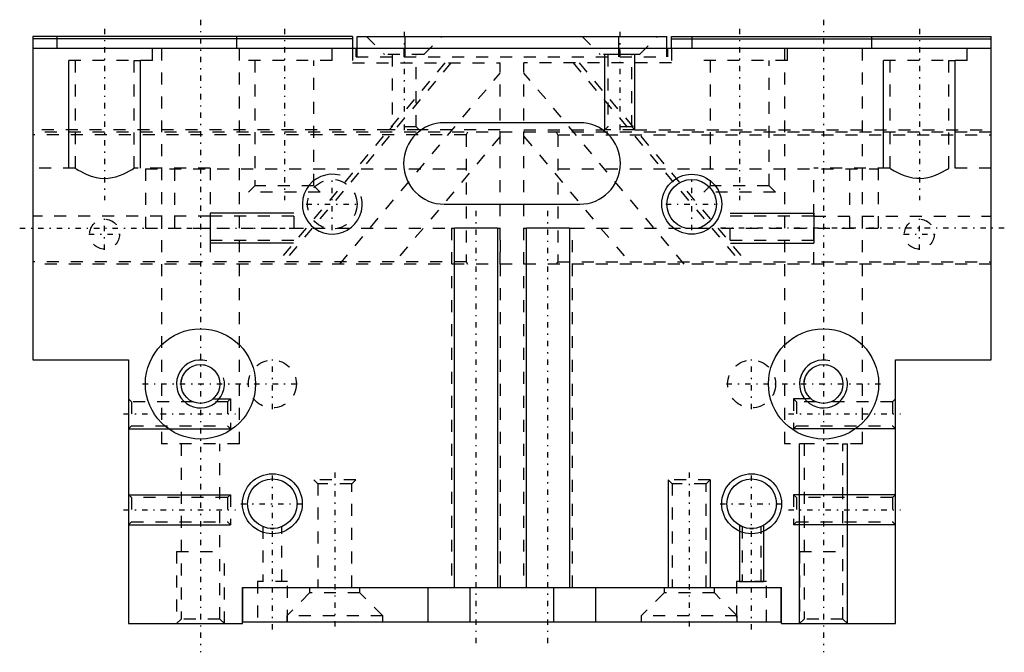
# Model space of a CAD drawing. Extents: x -41.1 to 41.1, y -2.4 to 50.4.
import ezdxf

# ---------------------------------------------------------------- set-up
doc = ezdxf.new("R2010")
doc.units = 0
doc.linetypes.add('CENTER', pattern=[1.5, 0.45, -0.5, 0.05, -0.5])
doc.linetypes.add('DASHED', pattern=[2, 1, -1])
for name, color, linetype in [('AM_0', 7, 'CONTINUOUS'), ('AM_2', 5, 'CONTINUOUS'), ('AM_3', 6, 'DASHED'), ('AM_5', 3, 'CONTINUOUS'), ('AM_7', 4, 'CENTER')]:
    doc.layers.add(name, color=color, linetype=linetype)

msp = doc.modelspace()

# ---------------------------------------------------------------- linework, layer by layer
at = {"layer": 'AM_0'}
for p, q in [((-40, 49), (-40, 48)), ((-13.3, 49), (-40, 49)), ((-13.3, 48.8), (-40, 48.8)), ((-13.3, 49), (-13.3, 48)), ((-12.925, 48), (-12.925, 49)), ((-12.925, 49), (12.925, 49)), ((12.925, 48), (12.925, 49)), ((13.3, 48), (13.3, 49)), ((13.3, 49), (40, 49)), ((13.3, 48.8), (40, 48.8)), ((40, 48), (40, 49)), ((40, 48), (-40, 48)), ((-40, 48), (-40, 22)), ((40, 22), (40, 48)), ((5.65, 41.8), (-5.65, 41.8)), ((-5.65, 35), (5.65, 35)), ((-4.79, 3), (-4.79, 33)), ((-1.21, 33), (-4.79, 33)), ((-1.21, 33), (-1.21, 3)), ((1.21, 3), (1.21, 33)), ((4.79, 33), (1.21, 33)), ((4.79, 33), (4.79, 3)), ((14.478, 33), (15.522, 33)), ((-40, 22), (-32, 22)), ((-32, 22), (-32, 0)), ((32, 0), (32, 22)), ((32, 22), (40, 22)), ((-22.5, 0), (-22.5, 3)), ((-22.5, 3), (22.5, 3)), ((-22.475, 0.15), (-22.475, 3)), ((-7, 0.15), (-7, 3)), ((7, 0.15), (7, 3)), ((22.475, 0.15), (22.475, 3)), ((22.5, 0), (22.5, 3)), ((-32, 0), (-22.5, 0)), ((-22.475, 0.15), (22.475, 0.15)), ((22.5, 0), (32, 0))]:
    msp.add_line(p, q, dxfattribs=at)
for centre, radius in [((15, 35), 2.067), ((-26, 20), 4.6), ((26, 20), 4.6), ((-26, 20), 1.621), ((26, 20), 1.621), ((-20, 10), 2.067), ((20, 10), 2.067)]:
    msp.add_circle(centre, radius, dxfattribs=at)
for centre, start, end in [((-5.65, 38.4), 90, 270), ((5.65, 38.4), 270, 90)]:
    msp.add_arc(centre, 3.4, start, end, dxfattribs=at)
at = {"layer": 'AM_2'}
for p, q in [((-8.925, 48), (-8.925, 49)), ((8.925, 48), (8.925, 49)), ((-3.5, 0.15), (-3.5, 3)), ((3.5, 0.15), (3.5, 3))]:
    msp.add_line(p, q, dxfattribs=at)
at = {"layer": 'AM_3'}
for p, q in [((-38, 49), (-38, 47)), ((-30, 47), (-30, 49)), ((-23, 49), (-23, 47)), ((-15, 47), (-15, 49)), ((-12.15, 49), (-10.65, 47.5)), ((-7.35, 47.5), (-5.85, 49)), ((5.85, 49), (7.35, 47.5)), ((10.65, 47.5), (12.15, 49)), ((15, 49), (15, 47)), ((23, 47), (23, 49)), ((30, 49), (30, 47)), ((38, 47), (38, 49)), ((-29.25, 48), (-29.25, 15)), ((-22.75, 15), (-22.75, 48)), ((-13.3, 48), (-13.3, 46.8)), ((-13, 47.3), (-13, 48)), ((-12.925, 47.3), (-12.925, 48)), ((-9, 47.3), (-9, 48)), ((-8.925, 47.3), (-8.925, 48)), ((8.925, 47.3), (8.925, 48)), ((9, 47.3), (9, 48)), ((12.925, 47.3), (12.925, 48)), ((13, 47.3), (13, 48)), ((13.3, 48), (13.3, 46.8)), ((22.75, 48), (22.75, 15)), ((29.25, 15), (29.25, 48)), ((-30, 47), (-38, 47)), ((-36.459, 47), (-36.459, 37.997)), ((-31.542, 37.997), (-31.542, 47)), ((-15, 47), (-23, 47)), ((-21.459, 47), (-21.459, 36.541)), ((-16.541, 36.541), (-16.541, 47)), ((-13, 47.3), (13, 47.3)), ((-7.35, 47.5), (-10.65, 47.5)), ((-10.007, 47.5), (-10.007, 41.444)), ((-7.994, 41.444), (-7.994, 47.5)), ((10.65, 47.5), (7.35, 47.5)), ((7.993, 47.5), (7.993, 41.444)), ((10.007, 41.444), (10.007, 47.5)), ((23, 47), (15, 47)), ((16.541, 47), (16.541, 36.541)), ((21.459, 36.541), (21.459, 47)), ((38, 47), (30, 47)), ((31.541, 47), (31.541, 37.997)), ((36.458, 37.997), (36.458, 47)), ((-5.603, 46.8), (-19.7, 30)), ((-5.103, 46.8), (-19.2, 30)), ((-13.3, 46.8), (-1, 46.8)), ((-1, 30), (-1, 46.8)), ((13.3, 46.8), (1, 46.8)), ((1, 30), (1, 46.8)), ((5.103, 46.8), (19.2, 30)), ((5.603, 46.8), (19.7, 30)), ((-14.38, 30), (-1, 45.946)), ((14.38, 30), (1, 45.946)), ((-10.25, 41.2), (-40, 41.2)), ((-10.007, 41.444), (-10.25, 41.2)), ((-7.75, 41.2), (-10.25, 41.2)), ((-7.994, 41.444), (-10.007, 41.444)), ((-7.75, 41.2), (-7.994, 41.444)), ((-1, 41.2), (-7.75, 41.2)), ((-1, 41.09), (-1.052, 41)), ((1, 41.2), (7.75, 41.2)), ((1.052, 41), (1, 41.09)), ((7.993, 41.444), (7.75, 41.2)), ((10.25, 41.2), (7.75, 41.2)), ((10.007, 41.444), (7.993, 41.444)), ((10.25, 41.2), (10.007, 41.444)), ((10.25, 41.2), (40, 41.2)), ((40, 41), (-40, 41)), ((-3.823, 40.8), (-40, 40.8)), ((-1, 40.642), (-9.93, 30)), ((-3.708, 41), (-3.823, 40.8)), ((-3.823, 40.8), (-3.823, 30.2)), ((1, 40.642), (9.93, 30)), ((3.823, 40.8), (3.708, 41)), ((3.823, 40.8), (3.823, 30.2)), ((3.823, 40.8), (40, 40.8)), ((-36.453, 38), (-40, 38)), ((-25.2, 38), (-31.546, 38)), ((-30.6, 37.95), (-3.823, 37.95)), ((-30.6, 37.95), (-30.6, 33)), ((-28.169, 37.95), (-28.169, 33)), ((-25.2, 38), (-25.2, 30)), ((3.823, 37.95), (30.6, 37.95)), ((25.2, 30), (25.2, 38)), ((31.546, 38), (25.2, 38)), ((28.169, 37.95), (28.169, 33)), ((30.6, 33), (30.6, 37.95)), ((40, 38), (36.453, 38)), ((34.017, 37.155), (33.751, 37.165)), ((-21.459, 36.541), (-22, 36)), ((-16.541, 36.541), (-21.459, 36.541)), ((-16, 36), (-16.541, 36.541)), ((16.541, 36.541), (16, 36)), ((21.459, 36.541), (16.541, 36.541)), ((22, 36), (21.459, 36.541)), ((-16, 36), (-22, 36)), ((22, 36), (16, 36)), ((-25.2, 34), (-40, 34)), ((-18.2, 34.007), (-25.2, 34.007)), ((-18.2, 34.007), (-18.2, 31.994)), ((18.2, 31.994), (18.2, 34.007)), ((25.2, 34.007), (18.2, 34.007)), ((25.2, 34), (40, 34)), ((-30.6, 33), (-5.05, 33)), ((-5.05, 33), (-5.05, 3)), ((-5.05, 33), (-4.79, 33)), ((-1.21, 33), (-0.95, 33)), ((-0.95, 3), (-0.95, 33)), ((0.95, 33), (0.95, 3)), ((0.95, 33), (1.21, 33)), ((4.79, 33), (5.05, 33)), ((5.05, 33), (14.478, 33)), ((5.05, 3), (5.05, 33)), ((15.522, 33), (30.6, 33)), ((-25.2, 31.994), (-18.2, 31.994)), ((18.2, 31.994), (25.2, 31.994)), ((-3.823, 30.2), (-40, 30.2)), ((40, 30), (-40, 30)), ((-3.823, 30.2), (-3.708, 30)), ((3.708, 30), (3.823, 30.2)), ((3.823, 30.2), (40, 30.2)), ((-31.756, 18.506), (-32, 18.75)), ((-26.625, 18.506), (-31.756, 18.506)), ((-31.756, 18.506), (-31.756, 16.494)), ((-23.744, 18.506), (-25.371, 18.506)), ((-23.5, 18.75), (-23.744, 18.506)), ((-23.744, 18.506), (-23.744, 16.494)), ((-23.5, 18.75), (-23.5, 16.25)), ((23.744, 18.506), (23.5, 18.75)), ((23.5, 18.75), (23.5, 16.25)), ((25.375, 18.506), (23.744, 18.506)), ((23.744, 18.506), (23.744, 16.494)), ((31.756, 18.506), (26.629, 18.506)), ((32, 18.75), (31.756, 18.506)), ((31.756, 18.506), (31.756, 16.494)), ((-32, 16.25), (-31.756, 16.494)), ((-31.756, 16.494), (-23.744, 16.494)), ((-23.744, 16.494), (-23.5, 16.25)), ((23.5, 16.25), (23.744, 16.494)), ((23.744, 16.494), (31.756, 16.494)), ((31.756, 16.494), (32, 16.25)), ((-22.75, 15), (-29.25, 15)), ((-27.621, 15), (-27.621, 0.379)), ((-24.379, 0.379), (-24.379, 15)), ((29.25, 15), (22.75, 15)), ((24.379, 15), (24.379, 0.379)), ((27.621, 0.379), (27.621, 15)), ((-16.54, 12), (-16.215, 11.675)), ((-13.04, 12), (-16.54, 12)), ((-16.215, 11.675), (-16.215, 3)), ((-13.365, 11.675), (-16.215, 11.675)), ((-13.365, 11.675), (-13.04, 12)), ((-13.365, 3), (-13.365, 11.675)), ((13.04, 12), (13.365, 11.675)), ((16.54, 12), (13.04, 12)), ((13.365, 11.675), (13.365, 3)), ((16.215, 11.675), (13.365, 11.675)), ((16.215, 11.675), (16.54, 12)), ((16.215, 3), (16.215, 11.675)), ((-31.756, 10.507), (-32, 10.75)), ((-23.5, 10.75), (-23.744, 10.507)), ((-23.5, 10.75), (-23.5, 8.25)), ((23.744, 10.507), (23.5, 10.75)), ((23.5, 10.75), (23.5, 8.25)), ((32, 10.75), (31.756, 10.507)), ((-23.744, 10.507), (-31.756, 10.507)), ((-31.756, 10.507), (-31.756, 8.494)), ((-23.744, 10.507), (-23.744, 8.494)), ((31.756, 10.507), (23.744, 10.507)), ((23.744, 10.507), (23.744, 8.494)), ((31.756, 10.507), (31.756, 8.494)), ((-32, 8.25), (-31.756, 8.494)), ((-31.756, 8.494), (-23.744, 8.494)), ((-23.744, 8.494), (-23.5, 8.25)), ((23.5, 8.25), (23.744, 8.494)), ((23.744, 8.494), (31.756, 8.494)), ((31.756, 8.494), (32, 8.25)), ((-20.784, 8.084), (-20.784, 3.5)), ((-19.216, 3.5), (-19.216, 8.084)), ((19.216, 8.086), (19.216, 3.5)), ((20.784, 3.5), (20.784, 8.084)), ((-28, 6), (-24, 6)), ((-28, 6), (-28, 0)), ((-24, 0), (-24, 6)), ((24, 6), (28, 6)), ((24, 6), (24, 0)), ((28, 0), (28, 6)), ((-21.25, 3.5), (-21.25, 0.15)), ((-18.75, 3.5), (-21.25, 3.5)), ((-18.75, 0.15), (-18.75, 3.5)), ((18.75, 3.5), (18.75, 0.15)), ((21.25, 3.5), (18.75, 3.5)), ((21.25, 0.15), (21.25, 3.5)), ((-16.89, 2.55), (-18.79, 0.65)), ((-16.89, 3), (-16.89, 2.55)), ((-12.69, 2.55), (-16.89, 2.55)), ((-12.69, 2.55), (-12.69, 3)), ((-10.79, 0.65), (-12.69, 2.55)), ((12.69, 2.55), (10.79, 0.65)), ((12.69, 3), (12.69, 2.55)), ((16.89, 2.55), (12.69, 2.55)), ((16.89, 2.55), (16.89, 3)), ((18.79, 0.65), (16.89, 2.55)), ((-27.621, 0.379), (-28, 0)), ((-24.379, 0.379), (-27.621, 0.379)), ((-24, 0), (-24.379, 0.379)), ((-18.79, 0.65), (-18.79, 0.15)), ((-10.79, 0.65), (-18.79, 0.65)), ((-10.79, 0.15), (-10.79, 0.65)), ((10.79, 0.65), (10.79, 0.15)), ((18.79, 0.65), (10.79, 0.65)), ((18.79, 0.15), (18.79, 0.65)), ((24.379, 0.379), (24, 0)), ((27.621, 0.379), (24.379, 0.379)), ((28, 0), (27.621, 0.379))]:
    msp.add_line(p, q, dxfattribs=at)
for points in [[(-36.459, 38, 0), (-36.457, 37.999, 0), (-36.42, 37.977, 0), (-36.33, 37.923, 0), (-36.196, 37.844, 0), (-36.015, 37.744, 0), (-35.772, 37.619, 0), (-35.481, 37.486, 0), (-35.118, 37.347, 0), (-34.7, 37.232, 0), (-34.377, 37.178, 0), (-34.035, 37.155, 0), (-33.701, 37.169, 0), (-33.365, 37.219, 0), (-33.057, 37.293, 0), (-32.764, 37.389, 0), (-32.455, 37.513, 0), (-32.177, 37.644, 0), (-31.917, 37.781, 0), (-31.713, 37.897, 0), (-31.594, 37.968, 0), (-31.543, 37.999, 0), (-31.542, 38, 0)], [(31.541, 38, 0), (31.558, 37.99, 0), (31.629, 37.947, 0), (31.745, 37.878, 0), (31.907, 37.786, 0), (32.126, 37.67, 0), (32.394, 37.541, 0), (32.735, 37.4, 0), (33.13, 37.273, 0), (33.453, 37.202, 0), (33.801, 37.162, 0), (34, 37.155, 0)], [(34, 37.155, 0), (34.361, 37.176, 0), (34.721, 37.237, 0), (35.049, 37.325, 0), (35.357, 37.435, 0), (35.662, 37.566, 0), (35.931, 37.699, 0), (36.169, 37.829, 0), (36.346, 37.932, 0), (36.435, 37.985, 0), (36.458, 38, 0)], [(-26, 21.621, 0), (-25.745, 21.601, 0), (-25.545, 21.556, 0)], [(26, 21.621, 0), (26.255, 21.601, 0), (26.455, 21.556, 0)], [(-27.621, 19.98, 0), (-27.603, 20.24, 0), (-27.551, 20.471, 0), (-27.546, 20.488, 0)], [(24.379, 19.98, 0), (24.397, 20.24, 0), (24.449, 20.471, 0), (24.454, 20.488, 0)], [(-20.16, 7.939, 0), (-20.01, 7.917, 0), (-19.851, 7.936, 0), (-19.84, 7.939, 0)], [(19.84, 7.939, 0), (19.99, 7.917, 0), (20.149, 7.936, 0), (20.16, 7.939, 0)]]:
    msp.add_polyline3d(points, dxfattribs=at)
for centre, radius in [((-15, 35), 2.067), ((-34, 32.5), 1.25), ((34, 32.5), 1.25), ((-20, 20), 2), ((20, 20), 2)]:
    msp.add_circle(centre, radius, dxfattribs=at)
at = {"layer": 'AM_5'}
for p, q in [((-37, 38), (-37, 47)), ((-36.459, 47), (-37, 47)), ((-31.542, 47), (-31, 47)), ((-31, 38), (-31, 47)), ((10.25, 47.5), (7.75, 47.5)), ((7.75, 41.2), (7.75, 47.5)), ((10.25, 41.2), (10.25, 47.5)), ((31, 38), (31, 47)), ((31.541, 47), (31, 47)), ((36.458, 47), (37, 47)), ((37, 38), (37, 47)), ((-18.2, 34.25), (-25.2, 34.25)), ((-25.2, 34.25), (-25.2, 31.75)), ((18.2, 34.25), (25.2, 34.25)), ((25.2, 34.25), (25.2, 31.75)), ((-18.232, 31.75), (-25.2, 31.75)), ((18.232, 31.75), (25.2, 31.75)), ((-24.968, 18.75), (-23.5, 18.75)), ((24.968, 18.75), (23.5, 18.75)), ((-32, 16.25), (-23.5, 16.25)), ((32, 16.25), (23.5, 16.25)), ((24, 0), (24, 15)), ((24.379, 15), (24, 15)), ((27.621, 15), (28, 15)), ((28, 0), (28, 15)), ((13.04, 12), (13.04, 3)), ((16.54, 12), (16.54, 3)), ((-32, 10.75), (-23.5, 10.75)), ((32, 10.75), (23.5, 10.75)), ((-32, 8.25), (-23.5, 8.25)), ((32, 8.25), (23.5, 8.25)), ((19, 8.191), (19, 3.5)), ((21, 8.191), (21, 3.5)), ((19, 3.5), (21, 3.5)), ((13.04, 3), (16.54, 3))]:
    msp.add_line(p, q, dxfattribs=at)
for centre in [(15, 35), (-20, 10), (20, 10)]:
    msp.add_circle(centre, 2.5, dxfattribs=at)
for centre, radius in [((-15, 35), 2.5), ((-26, 20), 2), ((26, 20), 2)]:
    msp.add_arc(centre, radius, 75, 15, dxfattribs=at)
at = {"layer": 'AM_7'}
for p, q in [((-26, 50.4), (-26, -2.4)), ((26, 50.4), (26, -2.4)), ((-34, 49.65), (-34, 35.35)), ((-19, 49.65), (-19, 35.35)), ((-9, 49.39), (-9, 40.81)), ((9, 49.39), (9, 40.81)), ((19, 49.65), (19, 35.35)), ((34, 49.65), (34, 35.35)), ((-15, 32.83), (-15, 37.17)), ((15, 32.83), (15, 37.17)), ((-17.17, 35), (-12.83, 35)), ((-3, -1.65), (-3, 34.65)), ((3, -1.65), (3, 34.65)), ((12.83, 35), (17.17, 35)), ((-34, 31.188), (-34, 33.812)), ((34, 31.188), (34, 33.812)), ((-41.09, 33), (-17.11, 33)), ((41.09, 33), (17.11, 33)), ((-35.312, 32.5), (-32.688, 32.5)), ((32.688, 32.5), (35.312, 32.5)), ((-20, 17.9), (-20, 22.1)), ((20, 17.9), (20, 22.1)), ((-30.83, 20), (-17.9, 20)), ((17.9, 20), (30.83, 20)), ((-32.425, 17.5), (-23.075, 17.5)), ((23.075, 17.5), (32.425, 17.5)), ((-20, -0.5), (-20, 12.625)), ((-14.79, 12.6), (-14.79, -0.6)), ((14.79, 12.6), (14.79, -0.6)), ((20, -0.5), (20, 12.625)), ((-22.625, 10), (-17.375, 10)), ((17.375, 10), (22.625, 10)), ((-32.425, 9.5), (-23.075, 9.5)), ((23.075, 9.5), (32.425, 9.5))]:
    msp.add_line(p, q, dxfattribs=at)

doc.saveas('drawing.dxf')
